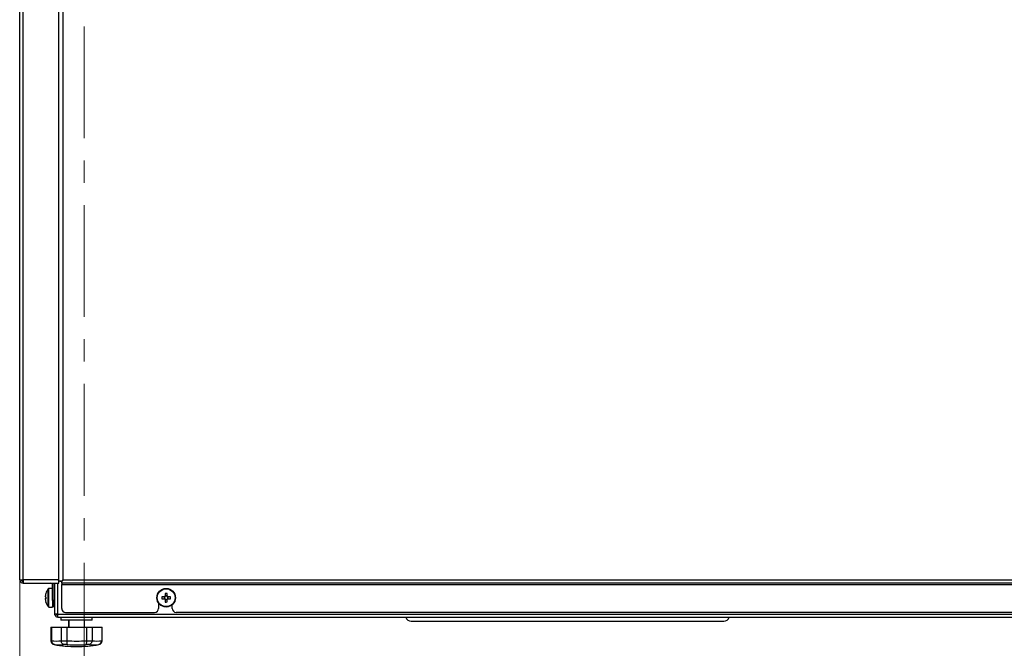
# Paper-space layout 'Specification Drawing' of a CAD drawing. Header units: millimetres. Extents: x 0 to 420, y 0 to 297.
# Tile 27 of 36: x 165 to 221, y 185 to 221. Entities that reach past the tile are written whole.
import ezdxf

# ---------------------------------------------------------------- set-up
doc = ezdxf.new("R2010")
doc.units = ezdxf.units.MM
doc.linetypes.add('CENTER', pattern=[10.16, 6.35, -1.27, 1.27, -1.27])
doc.styles.add('SLDTEXTSTYLE1', font='TXT', dxfattribs={"width": 0.75})
doc.dimstyles.new('SLDDIMSTYLE3', dxfattribs={"dimtxt": 3.5, "dimasz": 3.302, "dimexe": 0, "dimexo": 0.0625, "dimgap": 0.875, "dimtad": 1, "dimlfac": 9, "dimrnd": 1e-09, "dimzin": 12, "dimdsep": 46, "dimtxsty": 'SLDTEXTSTYLE1', "dimsah": 1, "dimcen": 0.09, "dimadec": 0, "dimazin": 3, "dimtfac": 1, "dimtofl": 0, "dimtmove": 0, "dimatfit": 3, "dimfxl": 0, "dimfrac": 2, "dimtolj": 1, "dimtzin": 12, "dimarcsym": 0})

# ---------------------------------------------------------------- blocks, each defined once
blk = doc.blocks.new('_D_1')
at = {"color": 7, "linetype": 'Continuous', "lineweight": 0}
for p, q in [((165.166, 267.979), (165.166, 172.641)), ((231.833, 267.979), (231.833, 172.641)), ((165.166, 173.641), (231.833, 173.641))]:
    blk.add_line(p, q, dxfattribs=at)
at = {"color": 7, "linetype": 'Continuous', "lineweight": 18}
for points in [[(165.166, 173.641), (168.468, 173.133), (168.468, 174.149)], [(231.833, 173.641), (228.531, 174.149), (228.531, 173.133)]]:
    blk.add_solid(points, dxfattribs=at)
at = {"color": 7, "linetype": 'Continuous', "lineweight": 18, "char_height": 3.5, "attachment_point": 1, "style": 'SLDTEXTSTYLE1'}
for s, insert in [('machine Width', (179.097, 178.158)), ('600mm', (188.126, 172.602))]:
    blk.add_mtext(s, dxfattribs=dict(at, insert=insert))

psp = doc.layouts.new('Specification Drawing')

# ---------------------------------------------------------------- linework, layer by layer
at = {"color": 7, "linetype": 'CENTER', "lineweight": 18}
psp.add_line((168.8406, 281.1076), (168.8406, 181.6933), dxfattribs=at)
at = {"color": 7, "linetype": 'Continuous', "lineweight": 25}
for p, q in [((165.1776, 188.6903), (165.1776, 268.7694)), ((165.3554, 188.6903), (165.3554, 268.7694)), ((167.3665, 268.7694), (167.3665, 188.6903)), ((167.6331, 188.6903), (167.6331, 221.9237)), ((165.1776, 188.6903), (165.3554, 188.6903)), ((165.2913, 188.6292), (165.3554, 188.6292)), ((167.3665, 188.6903), (165.3554, 188.6903)), ((165.3554, 188.5125), (165.3554, 188.6014)), ((165.3554, 188.5125), (165.3569, 188.5125)), ((165.3569, 188.5125), (167.3942, 188.5125)), ((167.0331, 188.207), (166.8214, 188.207)), ((167.0331, 187.5125), (167.0331, 188.4237)), ((167.122, 187.5125), (167.122, 188.4237)), ((167.166, 186.7474), (167.166, 188.5125)), ((167.3942, 188.6014), (167.3665, 188.6903)), ((167.422, 188.6292), (167.3665, 188.6903)), ((167.3942, 188.5125), (167.3942, 188.6014)), ((167.5064, 188.6292), (167.422, 188.6292)), ((167.4554, 188.6292), (167.4554, 188.6125)), ((167.4554, 188.6125), (167.5442, 188.6125)), ((167.5442, 188.6125), (167.6331, 188.6903)), ((167.5554, 188.6014), (167.6331, 188.6903)), ((167.5554, 188.5125), (167.5554, 188.6014)), ((229.3554, 188.5125), (167.5554, 188.5125)), ((167.5554, 188.5125), (167.5554, 188.4237)), ((167.5554, 188.4237), (229.3554, 188.4237)), ((167.5554, 187.0681), (167.5554, 188.4237)), ((167.6331, 188.6903), (229.2776, 188.6903)), ((166.6295, 187.7788), (166.6295, 187.7868)), ((166.6295, 187.7356), (166.6295, 187.7788)), ((166.6295, 187.7356), (166.6295, 187.7207)), ((167.122, 188.1237), (167.166, 188.1237)), ((167.166, 188.0998), (167.122, 188.0998)), ((167.122, 187.7031), (167.166, 187.7031)), ((167.166, 187.6554), (167.122, 187.6554)), ((173.3986, 187.7353), (173.2555, 187.7338)), ((173.3894, 187.7352), (173.3907, 187.6208)), ((173.4395, 187.9218), (173.4411, 187.7787)), ((173.5554, 187.7891), (173.441, 187.7879)), ((173.5555, 187.7799), (173.5539, 187.9231)), ((173.742, 187.7391), (173.5989, 187.7375)), ((173.6093, 187.6232), (173.6081, 187.7376)), ((166.6295, 187.6212), (166.6295, 187.6377)), ((166.6295, 187.5786), (166.6295, 187.6212)), ((166.6295, 187.5796), (166.6295, 187.5716)), ((166.8214, 187.1514), (167.0331, 187.1514)), ((167.122, 187.5125), (167.0331, 187.5125)), ((167.0331, 187.5125), (167.0331, 187.1792)), ((167.0331, 187.1792), (167.122, 187.1792)), ((167.0331, 187.1514), (167.0331, 187.1792)), ((167.122, 187.1792), (167.122, 187.5125)), ((167.122, 187.2586), (167.166, 187.2586)), ((167.166, 187.2348), (167.122, 187.2348)), ((173.0665, 187.3773), (173.0665, 187.0681)), ((173.2568, 187.6193), (173.3999, 187.6209)), ((173.4433, 187.5785), (173.4448, 187.4354)), ((173.4434, 187.5693), (173.5578, 187.5705)), ((173.5593, 187.4366), (173.5577, 187.5797)), ((173.6001, 187.6231), (173.7432, 187.6246)), ((173.8442, 187.0681), (173.8442, 187.2797)), ((167.166, 186.7459), (167.166, 186.7474)), ((167.2549, 186.7459), (167.166, 186.7459)), ((167.3438, 186.5681), (167.3438, 186.7459)), ((167.3438, 186.7459), (229.6549, 186.7459)), ((167.3438, 186.5681), (229.6549, 186.5681)), ((167.4991, 186.5681), (167.4991, 186.4014)), ((167.516, 186.5681), (167.516, 186.4014)), ((167.7776, 186.8459), (172.8442, 186.8459)), ((169.2938, 186.4014), (169.2938, 186.5681)), ((222.8442, 186.8459), (174.0665, 186.8459)), ((166.9435, 186.0125), (166.9435, 185.2348)), ((166.9435, 186.0125), (166.9555, 186.0125)), ((166.9555, 186.0125), (166.9555, 185.2385)), ((166.9555, 186.0125), (166.9605, 186.0125)), ((166.9605, 186.0125), (166.9605, 185.2348)), ((166.9605, 186.0125), (166.9725, 186.0125)), ((166.9725, 186.0125), (166.9725, 185.2385)), ((166.9725, 186.0125), (167.528, 186.0125)), ((167.516, 186.4014), (167.4991, 186.4014)), ((169.2938, 186.4014), (167.516, 186.4014)), ((167.528, 186.0125), (167.528, 185.2385)), ((167.528, 186.0125), (167.8494, 186.0125)), ((167.8494, 186.0125), (167.8494, 185.2385)), ((167.8494, 186.0125), (168.9605, 186.0125)), ((167.9435, 186.4014), (167.9435, 186.0125)), ((167.9605, 186.4014), (167.9605, 186.0125)), ((168.8494, 186.0125), (168.8494, 186.4014)), ((168.9605, 186.0125), (168.9605, 185.2385)), ((168.9605, 186.0125), (169.2819, 186.0125)), ((169.2819, 186.0125), (169.2819, 185.2385)), ((169.2819, 186.0125), (169.8374, 186.0125)), ((169.8374, 186.0125), (169.8374, 185.2385)), ((169.8374, 186.0125), (169.8494, 186.0125)), ((169.8494, 185.2348), (169.8494, 186.0125)), ((187.4438, 186.3458), (205.2216, 186.3458)), ((166.9555, 185.2348), (166.9555, 185.2385)), ((166.9724, 185.2348), (166.9725, 185.2385)), ((167.528, 185.2385), (167.5281, 185.2348)), ((167.5281, 185.2348), (167.8493, 185.2348)), ((167.8791, 185.0162), (167.6741, 185.0162)), ((167.8493, 185.2348), (167.8494, 185.2385)), ((169.1358, 185.0162), (168.9308, 185.0162)), ((168.9605, 185.2385), (168.9606, 185.2348)), ((168.9606, 185.2348), (169.2818, 185.2348)), ((169.2818, 185.2348), (169.2819, 185.2385)), ((169.8374, 185.2385), (169.8374, 185.2348))]:
    psp.add_line(p, q, dxfattribs=at)
at = {"color": 8, "linetype": 'Continuous', "lineweight": 25}
for p, q in [((165.3554, 188.6903), (165.3554, 188.6292)), ((166.8214, 187.6748), (166.8214, 188.207)), ((167.3438, 186.7459), (167.3438, 188.5125)), ((166.7803, 187.675), (166.7803, 188.1855)), ((166.7803, 187.173), (166.7803, 187.675)), ((166.8214, 187.1514), (166.8214, 187.6748)), ((166.9435, 185.2348), (166.9555, 185.2348)), ((166.9605, 185.2348), (166.9724, 185.2348)), ((167.1312, 185.0162), (167.1257, 185.0162)), ((167.1802, 185.0094), (167.1312, 185.0162)), ((167.1482, 185.0162), (167.1426, 185.0162)), ((169.6672, 185.0162), (169.6617, 185.0162)), ((169.8374, 185.2348), (169.8494, 185.2348))]:
    psp.add_line(p, q, dxfattribs=at)
at = {"color": 7, "linetype": 'Continuous', "lineweight": 25, "flags": 128}
psp.add_lwpolyline([(166.6579, 187.4355), (166.6571, 187.4353), (166.6566, 187.4351), (166.6563, 187.4351), (166.6562, 187.4351), (166.6563, 187.4353), (166.6566, 187.4356), (166.6571, 187.436), (166.6579, 187.4365)], dxfattribs=at)
at = {"color": 7, "linetype": 'Continuous', "lineweight": 25}
for radius in [0.5278, 0.5063]:
    psp.add_circle((173.4994, 187.6792), radius, dxfattribs=at)
for centre, radius, start, end in [((166.8214, 188.157), 0.05, 90, 145.28209), ((166.9442, 188.4237), 0.0889, 0, 90), ((166.9442, 188.4237), 0.1778, 0, 30), ((167.492, 187.6877), 0.8682, 163.90943, 173.44378), ((167.5109, 187.6797), 0.887, 164.08435, 173.51901), ((167.5109, 187.6787), 0.887, 164.08435, 173.51901), ((166.6753, 188.4895), 0.7553, 266.52408, 268.67534), ((166.6942, 187.7764), 0.0853, 220.74747, 244.82022), ((166.6942, 187.582), 0.0853, 115.17978, 139.25253), ((167.5109, 187.6792), 0.8889, 145.28209, 164.06217), ((166.6596, 187.9259), 0.00426, 217.07824, 246.17465), ((167.6319, 187.6812), 0.9757, 176.63865, 180.11928), ((167.6106, 187.7159), 0.9544, 178.88555, 181.15541), ((167.6323, 187.6772), 0.9761, 176.63933, 183.36067), ((175.2116, 187.6979), 1.9564, 178.95049, 182.30259), ((173.4994, 187.6792), 0.1153, 120.37596, 150.87712), ((173.4994, 187.6792), 0.0946, 143.38544, 217.86765), ((173.4994, 187.6792), 0.0946, 127.86765, 143.38544), ((173.5181, 185.967), 1.9564, 88.95049, 92.30259), ((173.4994, 187.6792), 0.0946, 53.38544, 127.86765), ((173.4994, 187.6792), 0.1153, 30.37596, 60.87712), ((173.4994, 187.6792), 0.0946, 37.86765, 53.38544), ((173.4994, 187.6792), 0.0946, 323.38544, 37.86765), ((171.7871, 187.6605), 1.9564, 358.95049, 2.30259), ((166.6753, 186.8689), 0.7553, 91.32466, 93.47592), ((166.6753, 188.3751), 0.7553, 266.52408, 268.67534), ((167.5109, 187.6787), 0.887, 186.48099, 195.91565), ((167.492, 187.6707), 0.8682, 186.55622, 196.09057), ((166.6788, 187.438), 0.0226, 171.20601, 186.73653), ((167.5109, 187.6792), 0.8889, 195.93783, 214.71791), ((166.8214, 187.2014), 0.05, 214.71791, 270), ((173.4994, 187.6792), 0.1153, 210.37596, 240.87712), ((173.4994, 187.6792), 0.0946, 217.86765, 233.38544), ((173.4994, 187.6792), 0.0946, 233.38544, 307.86765), ((173.4807, 189.3914), 1.9564, 268.95049, 272.30259), ((173.4994, 187.6792), 0.0946, 307.86765, 323.38544), ((173.4994, 187.6792), 0.1153, 300.37596, 330.87712), ((167.7776, 187.0681), 0.2222, 180, 270), ((172.8442, 187.0681), 0.2222, 270, 0), ((174.0665, 187.0681), 0.2222, 180, 270), ((187.4438, 186.6791), 0.3333, 199.44874, 270), ((205.2216, 186.6791), 0.3333, 270, 340.55126), ((167.1657, 185.2348), 0.2222, 180, 259.61114), ((167.1827, 185.2348), 0.2222, 180, 259.61114), ((167.2502, 186.897), 1.6816, 260.49202, 279.50798), ((168.388, 191.9014), 7, 259.61114, 269.99736), ((168.4049, 191.9014), 7, 259.61114, 269.99736), ((167.4111, 186.7312), 1.7351, 261.28381, 278.71619), ((168.4049, 191.9014), 6.6861, 265.23372, 274.76628), ((168.4049, 191.9014), 6.9053, 265.63244, 274.36756), ((168.4049, 191.9014), 7, 269.99736, 280.38886), ((169.3821, 186.7348), 1.7387, 261.29008, 270.26813), ((169.3987, 186.7312), 1.7351, 261.28381, 278.71619), ((169.5596, 186.897), 1.6816, 260.49202, 279.50798), ((169.6102, 185.2348), 0.2222, 280.38886, 0), ((169.6272, 185.2348), 0.2222, 280.38886, 0)]:
    psp.add_arc(centre, radius, start, end, dxfattribs=at)
for points in [[(165.1776, 188.6903), (165.1803, 188.667), (165.1856, 188.6204), (165.2267, 188.5617), (165.2855, 188.5206), (165.3321, 188.5152), (165.3554, 188.5125)], [(165.2665, 188.6903), (165.2678, 188.6787), (165.2705, 188.6554), (165.291, 188.626), (165.3204, 188.6054), (165.3437, 188.6028), (165.3554, 188.6014)], [(165.3554, 188.6903), (165.3555, 188.667), (165.3558, 188.6204), (165.3561, 188.5617), (165.3565, 188.5206), (165.3568, 188.5152), (165.3569, 188.5125)], [(167.3438, 186.7459), (167.3205, 186.746), (167.2739, 186.7463), (167.2152, 186.7467), (167.1741, 186.7471), (167.1687, 186.7473), (167.166, 186.7474)], [(167.3438, 186.5681), (167.3205, 186.5708), (167.2739, 186.5761), (167.2152, 186.6172), (167.1741, 186.676), (167.1687, 186.7226), (167.166, 186.7459)], [(167.3438, 186.657), (167.3322, 186.6583), (167.3089, 186.661), (167.2795, 186.6815), (167.2589, 186.7109), (167.2563, 186.7342), (167.2549, 186.7459)]]:
    psp.add_open_spline(points, degree=3, dxfattribs=at)
for points, knots in [([(167.1312, 185.0162), (167.1307, 185.0163), (167.127, 185.017), (167.0996, 185.023), (167.0513, 185.0441), (166.998, 185.0947), (166.9621, 185.1605), (166.9577, 185.21), (166.9555, 185.2348)], [0, 0, 0, 0, 0.0049904, 0.0386753, 0.284039, 0.5245936, 0.7622416, 1, 1, 1, 1]), ([(167.1482, 185.0162), (167.1477, 185.0163), (167.144, 185.017), (167.1165, 185.023), (167.0683, 185.0441), (167.015, 185.0947), (166.979, 185.1605), (166.9746, 185.21), (166.9724, 185.2348)], [0, 0, 0, 0, 0.00499045, 0.03867528, 0.28403897, 0.52459358, 0.76224156, 1, 1, 1, 1]), ([(167.6741, 185.0162), (167.6737, 185.0163), (167.6708, 185.017), (167.6493, 185.023), (167.6108, 185.0441), (167.5671, 185.0947), (167.5362, 185.1605), (167.5308, 185.21), (167.5281, 185.2348)], [0, 0, 0, 0, 0.0049904, 0.0386753, 0.284039, 0.5245936, 0.7622416, 1, 1, 1, 1]), ([(167.8493, 185.2348), (167.8488, 185.21), (167.8478, 185.1605), (167.8528, 185.0947), (167.8624, 185.0441), (167.8722, 185.023), (167.8781, 185.017), (167.879, 185.0163), (167.8791, 185.0162)], [0, 0, 0, 0, 0.2377584, 0.4754064, 0.715961, 0.9613247, 0.9950096, 1, 1, 1, 1]), ([(168.9606, 185.2348), (168.9611, 185.21), (168.9621, 185.1605), (168.957, 185.0947), (168.9475, 185.0441), (168.9376, 185.023), (168.9317, 185.017), (168.9309, 185.0163), (168.9308, 185.0162)], [0, 0, 0, 0, 0.2377584, 0.4754064, 0.715961, 0.9613247, 0.9950096, 1, 1, 1, 1]), ([(169.2818, 185.2348), (169.2791, 185.21), (169.2737, 185.1605), (169.2428, 185.0947), (169.199, 185.0441), (169.1606, 185.023), (169.1391, 185.017), (169.1362, 185.0163), (169.1358, 185.0162)], [0, 0, 0, 0, 0.2377584, 0.4754064, 0.715961, 0.9613247, 0.9950096, 1, 1, 1, 1]), ([(169.8374, 185.2348), (169.8352, 185.21), (169.8308, 185.1605), (169.7949, 185.0947), (169.7416, 185.0441), (169.6933, 185.023), (169.6659, 185.017), (169.6622, 185.0163), (169.6617, 185.0162)], [0, 0, 0, 0, 0.2377584, 0.4754064, 0.715961, 0.9613247, 0.9950096, 1, 1, 1, 1])]:
    psp.add_open_spline(points, degree=3, knots=knots, dxfattribs=at)

# ---------------------------------------------------------------- dimensions: what is measured, and where the dimension line sits
at = {"color": 7, "linetype": 'Continuous', "lineweight": 18}
dim = psp.add_linear_dim(base=(231.8331, 168.0903), p1=(165.1665, 268.9788), p2=(231.8331, 268.9788), angle=0, text='machine Width', dimstyle='SLDDIMSTYLE3', dxfattribs=at)
dim.commit()
dim.dimension.update_dxf_attribs({"geometry": '_D_1', "text_midpoint": (196.3804, 168.0903), "dimtype": 160})

doc.saveas('drawing.dxf')
